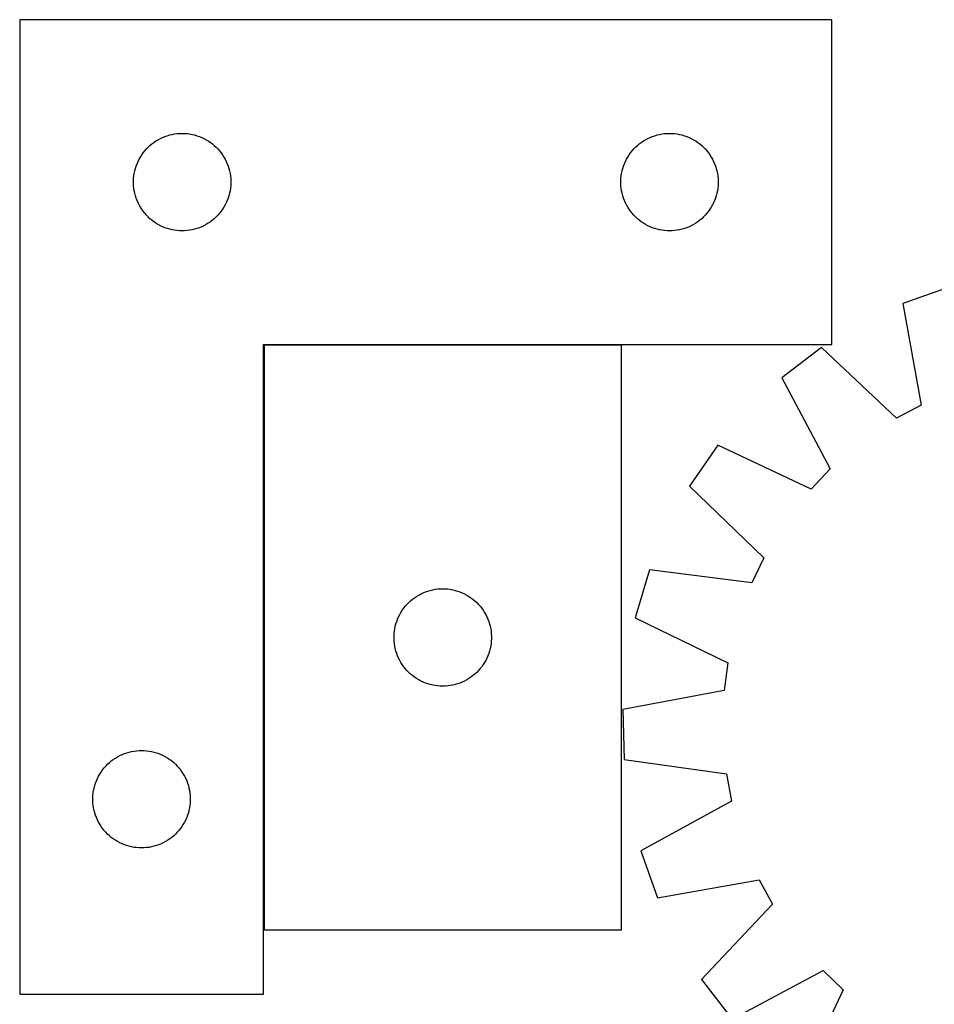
# Model space of a CAD drawing. Header units: millimetres. Extents: x 7 to 1493, y 8 to 2993.
# Tile 6 of 13: x 7 to 288, y 2689 to 2993. Entities that reach past the tile are written whole.
import ezdxf

# ---------------------------------------------------------------- set-up
doc = ezdxf.new("R2010")
doc.units = ezdxf.units.MM
doc.layers.add('COMMON', color=5, linetype='CONTINUOUS', true_color=0x0000ff)
doc.layers.add('CUT', color=7, linetype='CONTINUOUS', true_color=0x000000)

msp = doc.modelspace()

# ---------------------------------------------------------------- linework, layer by layer
at = {"layer": 'COMMON'}
for p, q in [((81.836337, 2892.319341), (81.836337, 2712.319341)), ((191.936338, 2892.419342), (81.936338, 2892.419342))]:
    msp.add_line(p, q, dxfattribs=at)
at = {"layer": 'CUT'}
for p, q in [((6.736337, 2992.519342), (6.736337, 2692.519342)), ((256.736337, 2992.519342), (6.736337, 2992.519342)), ((256.736337, 2892.519342), (256.736337, 2992.519342)), ((49.348116, 2955.573621), (50.02993, 2955.936648)), ((50.02993, 2955.936648), (50.729529, 2956.264096)), ((50.729529, 2956.264096), (51.445056, 2956.555094)), ((51.445056, 2956.555094), (52.174615, 2956.808873)), ((52.174615, 2956.808873), (52.916271, 2957.024758)), ((52.916271, 2957.024758), (53.668056, 2957.202177)), ((53.668056, 2957.202177), (54.427979, 2957.340661)), ((54.427979, 2957.340661), (55.194022, 2957.43984)), ((55.194022, 2957.43984), (55.964156, 2957.499453)), ((55.964156, 2957.499453), (56.736337, 2957.519342)), ((56.736337, 2957.519342), (57.508519, 2957.499453)), ((57.508519, 2957.499453), (58.278652, 2957.43984)), ((58.278652, 2957.43984), (59.044696, 2957.340661)), ((59.044696, 2957.340661), (59.804618, 2957.202177)), ((59.804618, 2957.202177), (60.556404, 2957.024758)), ((60.556404, 2957.024758), (61.29806, 2956.808873)), ((61.29806, 2956.808873), (62.027619, 2956.555094)), ((62.027619, 2956.555094), (62.743146, 2956.264096)), ((62.743146, 2956.264096), (63.442744, 2955.936648)), ((63.442744, 2955.936648), (64.124558, 2955.573621)), ((199.348116, 2955.573621), (200.02993, 2955.936648)), ((200.02993, 2955.936648), (200.729529, 2956.264096)), ((200.729529, 2956.264096), (201.445056, 2956.555094)), ((201.445056, 2956.555094), (202.174615, 2956.808873)), ((202.174615, 2956.808873), (202.916271, 2957.024758)), ((202.916271, 2957.024758), (203.668056, 2957.202177)), ((203.668056, 2957.202177), (204.427979, 2957.340661)), ((204.427979, 2957.340661), (205.194022, 2957.43984)), ((205.194022, 2957.43984), (205.964156, 2957.499453)), ((205.964156, 2957.499453), (206.736337, 2957.519342)), ((206.736337, 2957.519342), (207.508519, 2957.499453)), ((207.508519, 2957.499453), (208.278652, 2957.43984)), ((208.278652, 2957.43984), (209.044696, 2957.340661)), ((209.044696, 2957.340661), (209.804618, 2957.202177)), ((209.804618, 2957.202177), (210.556404, 2957.024758)), ((210.556404, 2957.024758), (211.29806, 2956.808873)), ((211.29806, 2956.808873), (212.027619, 2956.555094)), ((212.027619, 2956.555094), (212.743146, 2956.264096)), ((212.743146, 2956.264096), (213.442744, 2955.936648)), ((213.442744, 2955.936648), (214.124558, 2955.573621)), ((45.218131, 2952.12824), (45.728057, 2952.708442)), ((45.728057, 2952.708442), (46.267175, 2953.261625)), ((46.267175, 2953.261625), (46.834056, 2953.786321)), ((46.834056, 2953.786321), (47.427195, 2954.281139)), ((47.427195, 2954.281139), (48.045021, 2954.744767)), ((48.045021, 2954.744767), (48.685894, 2955.175975)), ((48.685894, 2955.175975), (49.348116, 2955.573621)), ((64.124558, 2955.573621), (64.78678, 2955.175975)), ((64.78678, 2955.175975), (65.427654, 2954.744767)), ((65.427654, 2954.744767), (66.04548, 2954.281139)), ((66.04548, 2954.281139), (66.638619, 2953.786321)), ((66.638619, 2953.786321), (67.2055, 2953.261625)), ((67.2055, 2953.261625), (67.744618, 2952.708442)), ((67.744618, 2952.708442), (68.254544, 2952.12824)), ((195.218131, 2952.12824), (195.728057, 2952.708442)), ((195.728057, 2952.708442), (196.267175, 2953.261625)), ((196.267175, 2953.261625), (196.834056, 2953.786321)), ((196.834056, 2953.786321), (197.427195, 2954.281139)), ((197.427195, 2954.281139), (198.045021, 2954.744767)), ((198.045021, 2954.744767), (198.685894, 2955.175975)), ((198.685894, 2955.175975), (199.348116, 2955.573621)), ((214.124558, 2955.573621), (214.78678, 2955.175975)), ((214.78678, 2955.175975), (215.427654, 2954.744767)), ((215.427654, 2954.744767), (216.04548, 2954.281139)), ((216.04548, 2954.281139), (216.638619, 2953.786321)), ((216.638619, 2953.786321), (217.2055, 2953.261625)), ((217.2055, 2953.261625), (217.744618, 2952.708442)), ((217.744618, 2952.708442), (218.254544, 2952.12824)), ((43.496155, 2949.568993), (43.876618, 2950.241234)), ((43.876618, 2950.241234), (44.291182, 2950.892998)), ((44.291182, 2950.892998), (44.738749, 2951.522556)), ((44.738749, 2951.522556), (45.218131, 2952.12824)), ((68.254544, 2952.12824), (68.733926, 2951.522556)), ((68.733926, 2951.522556), (69.181493, 2950.892998)), ((69.181493, 2950.892998), (69.596057, 2950.241234)), ((69.596057, 2950.241234), (69.976519, 2949.568993)), ((193.496155, 2949.568993), (193.876618, 2950.241234)), ((193.876618, 2950.241234), (194.291182, 2950.892998)), ((194.291182, 2950.892998), (194.738749, 2951.522556)), ((194.738749, 2951.522556), (195.218131, 2952.12824)), ((218.254544, 2952.12824), (218.733926, 2951.522556)), ((218.733926, 2951.522556), (219.181493, 2950.892998)), ((219.181493, 2950.892998), (219.596057, 2950.241234)), ((219.596057, 2950.241234), (219.976519, 2949.568993)), ((42.137372, 2945.964658), (42.334089, 2946.711627)), ((42.334089, 2946.711627), (42.568999, 2947.447478)), ((42.568999, 2947.447478), (42.841478, 2948.17026)), ((42.841478, 2948.17026), (43.150803, 2948.878058)), ((43.150803, 2948.878058), (43.496155, 2949.568993)), ((69.976519, 2949.568993), (70.321871, 2948.878058)), ((70.321871, 2948.878058), (70.631197, 2948.17026)), ((70.631197, 2948.17026), (70.903676, 2947.447478)), ((70.903676, 2947.447478), (71.138585, 2946.711627)), ((71.138585, 2946.711627), (71.335303, 2945.964658)), ((192.137372, 2945.964658), (192.334089, 2946.711627)), ((192.334089, 2946.711627), (192.568999, 2947.447478)), ((192.568999, 2947.447478), (192.841478, 2948.17026)), ((192.841478, 2948.17026), (193.150803, 2948.878058)), ((193.150803, 2948.878058), (193.496155, 2949.568993)), ((219.976519, 2949.568993), (220.321871, 2948.878058)), ((220.321871, 2948.878058), (220.631197, 2948.17026)), ((220.631197, 2948.17026), (220.903676, 2947.447478)), ((220.903676, 2947.447478), (221.138585, 2946.711627)), ((221.138585, 2946.711627), (221.335303, 2945.964658)), ((41.74131, 2942.905561), (41.781074, 2943.676974)), ((41.781074, 2943.676974), (41.860497, 2944.445317)), ((41.860497, 2944.445317), (41.979368, 2945.208553)), ((41.979368, 2945.208553), (42.137372, 2945.964658)), ((71.335303, 2945.964658), (71.493307, 2945.208553)), ((71.493307, 2945.208553), (71.612177, 2944.445317)), ((71.612177, 2944.445317), (71.6916, 2943.676974)), ((71.6916, 2943.676974), (71.731364, 2942.905561)), ((191.74131, 2942.905561), (191.781074, 2943.676974)), ((191.781074, 2943.676974), (191.860497, 2944.445317)), ((191.860497, 2944.445317), (191.979368, 2945.208553)), ((191.979368, 2945.208553), (192.137372, 2945.964658)), ((221.335303, 2945.964658), (221.493307, 2945.208553)), ((221.493307, 2945.208553), (221.612177, 2944.445317)), ((221.612177, 2944.445317), (221.6916, 2943.676974)), ((221.6916, 2943.676974), (221.731364, 2942.905561)), ((41.74131, 2942.133123), (41.74131, 2942.905561)), ((41.781074, 2941.36171), (41.74131, 2942.133123)), ((41.860497, 2940.593367), (41.781074, 2941.36171)), ((41.979368, 2939.830131), (41.860497, 2940.593367)), ((71.612177, 2940.593367), (71.493307, 2939.830131)), ((71.6916, 2941.36171), (71.612177, 2940.593367)), ((71.731364, 2942.133123), (71.6916, 2941.36171)), ((71.731364, 2942.905561), (71.731364, 2942.133123)), ((191.74131, 2942.133123), (191.74131, 2942.905561)), ((191.781074, 2941.36171), (191.74131, 2942.133123)), ((191.860497, 2940.593367), (191.781074, 2941.36171)), ((191.979368, 2939.830131), (191.860497, 2940.593367)), ((221.612177, 2940.593367), (221.493307, 2939.830131)), ((221.6916, 2941.36171), (221.612177, 2940.593367)), ((221.731364, 2942.133123), (221.6916, 2941.36171)), ((221.731364, 2942.905561), (221.731364, 2942.133123)), ((42.137372, 2939.074026), (41.979368, 2939.830131)), ((42.334089, 2938.327058), (42.137372, 2939.074026)), ((42.568999, 2937.591206), (42.334089, 2938.327058)), ((42.841478, 2936.868424), (42.568999, 2937.591206)), ((70.903676, 2937.591206), (70.631197, 2936.868424)), ((71.138585, 2938.327058), (70.903676, 2937.591206)), ((71.335303, 2939.074026), (71.138585, 2938.327058)), ((71.493307, 2939.830131), (71.335303, 2939.074026)), ((192.137372, 2939.074026), (191.979368, 2939.830131)), ((192.334089, 2938.327058), (192.137372, 2939.074026)), ((192.568999, 2937.591206), (192.334089, 2938.327058)), ((192.841478, 2936.868424), (192.568999, 2937.591206)), ((220.903676, 2937.591206), (220.631197, 2936.868424)), ((221.138585, 2938.327058), (220.903676, 2937.591206)), ((221.335303, 2939.074026), (221.138585, 2938.327058)), ((221.493307, 2939.830131), (221.335303, 2939.074026)), ((43.150803, 2936.160626), (42.841478, 2936.868424)), ((43.496155, 2935.469691), (43.150803, 2936.160626)), ((43.876618, 2934.79745), (43.496155, 2935.469691)), ((44.291182, 2934.145686), (43.876618, 2934.79745)), ((69.596057, 2934.79745), (69.181493, 2934.145686)), ((69.976519, 2935.469691), (69.596057, 2934.79745)), ((70.321871, 2936.160626), (69.976519, 2935.469691)), ((70.631197, 2936.868424), (70.321871, 2936.160626)), ((193.150803, 2936.160626), (192.841478, 2936.868424)), ((193.496155, 2935.469691), (193.150803, 2936.160626)), ((193.876618, 2934.79745), (193.496155, 2935.469691)), ((194.291182, 2934.145686), (193.876618, 2934.79745)), ((219.596057, 2934.79745), (219.181493, 2934.145686)), ((219.976519, 2935.469691), (219.596057, 2934.79745)), ((220.321871, 2936.160626), (219.976519, 2935.469691)), ((220.631197, 2936.868424), (220.321871, 2936.160626)), ((44.738749, 2933.516128), (44.291182, 2934.145686)), ((45.218131, 2932.910444), (44.738749, 2933.516128)), ((45.728057, 2932.330242), (45.218131, 2932.910444)), ((46.267175, 2931.777059), (45.728057, 2932.330242)), ((46.834056, 2931.252363), (46.267175, 2931.777059)), ((67.2055, 2931.777059), (66.638619, 2931.252363)), ((67.744618, 2932.330242), (67.2055, 2931.777059)), ((68.254544, 2932.910444), (67.744618, 2932.330242)), ((68.733926, 2933.516128), (68.254544, 2932.910444)), ((69.181493, 2934.145686), (68.733926, 2933.516128)), ((194.738749, 2933.516128), (194.291182, 2934.145686)), ((195.218131, 2932.910444), (194.738749, 2933.516128)), ((195.728057, 2932.330242), (195.218131, 2932.910444)), ((196.267175, 2931.777059), (195.728057, 2932.330242)), ((196.834056, 2931.252363), (196.267175, 2931.777059)), ((217.2055, 2931.777059), (216.638619, 2931.252363)), ((217.744618, 2932.330242), (217.2055, 2931.777059)), ((218.254544, 2932.910444), (217.744618, 2932.330242)), ((218.733926, 2933.516128), (218.254544, 2932.910444)), ((219.181493, 2934.145686), (218.733926, 2933.516128)), ((47.427195, 2930.757545), (46.834056, 2931.252363)), ((48.045021, 2930.293917), (47.427195, 2930.757545)), ((48.685894, 2929.862709), (48.045021, 2930.293917)), ((49.348116, 2929.465063), (48.685894, 2929.862709)), ((50.02993, 2929.102036), (49.348116, 2929.465063)), ((50.729529, 2928.774589), (50.02993, 2929.102036)), ((51.445056, 2928.48359), (50.729529, 2928.774589)), ((52.174615, 2928.229811), (51.445056, 2928.48359)), ((62.027619, 2928.48359), (61.29806, 2928.229811)), ((62.743146, 2928.774589), (62.027619, 2928.48359)), ((63.442744, 2929.102036), (62.743146, 2928.774589)), ((64.124558, 2929.465063), (63.442744, 2929.102036)), ((64.78678, 2929.862709), (64.124558, 2929.465063)), ((65.427654, 2930.293917), (64.78678, 2929.862709)), ((66.04548, 2930.757545), (65.427654, 2930.293917)), ((66.638619, 2931.252363), (66.04548, 2930.757545)), ((197.427195, 2930.757545), (196.834056, 2931.252363)), ((198.045021, 2930.293917), (197.427195, 2930.757545)), ((198.685894, 2929.862709), (198.045021, 2930.293917)), ((199.348116, 2929.465063), (198.685894, 2929.862709)), ((200.02993, 2929.102036), (199.348116, 2929.465063)), ((200.729529, 2928.774589), (200.02993, 2929.102036)), ((201.445056, 2928.48359), (200.729529, 2928.774589)), ((202.174615, 2928.229811), (201.445056, 2928.48359)), ((212.027619, 2928.48359), (211.29806, 2928.229811)), ((212.743146, 2928.774589), (212.027619, 2928.48359)), ((213.442744, 2929.102036), (212.743146, 2928.774589)), ((214.124558, 2929.465063), (213.442744, 2929.102036)), ((214.78678, 2929.862709), (214.124558, 2929.465063)), ((215.427654, 2930.293917), (214.78678, 2929.862709)), ((216.04548, 2930.757545), (215.427654, 2930.293917)), ((216.638619, 2931.252363), (216.04548, 2930.757545)), ((52.916271, 2928.013926), (52.174615, 2928.229811)), ((53.668056, 2927.836507), (52.916271, 2928.013926)), ((54.427979, 2927.698024), (53.668056, 2927.836507)), ((55.194022, 2927.598844), (54.427979, 2927.698024)), ((55.964156, 2927.539231), (55.194022, 2927.598844)), ((56.736337, 2927.519342), (55.964156, 2927.539231)), ((57.508519, 2927.539231), (56.736337, 2927.519342)), ((58.278652, 2927.598844), (57.508519, 2927.539231)), ((59.044696, 2927.698024), (58.278652, 2927.598844)), ((59.804618, 2927.836507), (59.044696, 2927.698024)), ((60.556404, 2928.013926), (59.804618, 2927.836507)), ((61.29806, 2928.229811), (60.556404, 2928.013926)), ((202.916271, 2928.013926), (202.174615, 2928.229811)), ((203.668056, 2927.836507), (202.916271, 2928.013926)), ((204.427979, 2927.698024), (203.668056, 2927.836507)), ((205.194022, 2927.598844), (204.427979, 2927.698024)), ((205.964156, 2927.539231), (205.194022, 2927.598844)), ((206.736337, 2927.519342), (205.964156, 2927.539231)), ((207.508519, 2927.539231), (206.736337, 2927.519342)), ((208.278652, 2927.598844), (207.508519, 2927.539231)), ((209.044696, 2927.698024), (208.278652, 2927.598844)), ((209.804618, 2927.836507), (209.044696, 2927.698024)), ((210.556404, 2928.013926), (209.804618, 2927.836507)), ((211.29806, 2928.229811), (210.556404, 2928.013926)), ((293.083042, 2910.261172), (278.572652, 2905.144617)), ((278.572652, 2905.144617), (284.147001, 2873.873202)), ((81.736337, 2692.519342), (81.736337, 2892.519342)), ((81.736337, 2892.519342), (256.736337, 2892.519342)), ((191.936338, 2892.319341), (81.936338, 2892.319341)), ((81.936338, 2892.319341), (81.936338, 2712.319341)), ((191.936338, 2712.319341), (191.936338, 2892.319341)), ((253.474024, 2891.56063), (241.254926, 2882.21054)), ((276.606252, 2869.791966), (253.474024, 2891.56063)), ((241.254926, 2882.21054), (256.219845, 2854.192225)), ((284.147001, 2873.873202), (276.606252, 2869.791966)), ((221.582395, 2861.535498), (212.850679, 2848.867125)), ((250.309339, 2847.98052), (221.582395, 2861.535498)), ((256.219845, 2854.192225), (250.309339, 2847.98052)), ((212.850679, 2848.867125), (235.741298, 2826.844539)), ((235.741298, 2826.844539), (232.039595, 2819.110409)), ((200.529929, 2823.124846), (196.140317, 2808.378258)), ((232.039595, 2819.110409), (200.529929, 2823.124846)), ((130.92953, 2816.064095), (131.645057, 2816.355093)), ((131.645057, 2816.355093), (132.374616, 2816.608872)), ((132.374616, 2816.608872), (133.116272, 2816.824757)), ((133.116272, 2816.824757), (133.868057, 2817.002176)), ((133.868057, 2817.002176), (134.62798, 2817.14066)), ((134.62798, 2817.14066), (135.394023, 2817.239839)), ((135.394023, 2817.239839), (136.164157, 2817.299452)), ((136.164157, 2817.299452), (136.936338, 2817.319341)), ((136.936338, 2817.319341), (137.70852, 2817.299452)), ((137.70852, 2817.299452), (138.478653, 2817.239839)), ((138.478653, 2817.239839), (139.244697, 2817.14066)), ((139.244697, 2817.14066), (140.004619, 2817.002176)), ((140.004619, 2817.002176), (140.756405, 2816.824757)), ((140.756405, 2816.824757), (141.498061, 2816.608872)), ((141.498061, 2816.608872), (142.22762, 2816.355093)), ((142.22762, 2816.355093), (142.943147, 2816.064095)), ((126.467176, 2813.061624), (127.034057, 2813.58632)), ((127.034057, 2813.58632), (127.627196, 2814.081138)), ((127.627196, 2814.081138), (128.245022, 2814.544766)), ((128.245022, 2814.544766), (128.885895, 2814.975974)), ((128.885895, 2814.975974), (129.548117, 2815.37362)), ((129.548117, 2815.37362), (130.229931, 2815.736647)), ((130.229931, 2815.736647), (130.92953, 2816.064095)), ((142.943147, 2816.064095), (143.642745, 2815.736647)), ((143.642745, 2815.736647), (144.324559, 2815.37362)), ((144.324559, 2815.37362), (144.986781, 2814.975974)), ((144.986781, 2814.975974), (145.627655, 2814.544766)), ((145.627655, 2814.544766), (146.245481, 2814.081138)), ((146.245481, 2814.081138), (146.83862, 2813.58632)), ((146.83862, 2813.58632), (147.405501, 2813.061624)), ((124.076619, 2810.041233), (124.491183, 2810.692997)), ((124.491183, 2810.692997), (124.93875, 2811.322555)), ((124.93875, 2811.322555), (125.418132, 2811.928239)), ((125.418132, 2811.928239), (125.928058, 2812.508441)), ((125.928058, 2812.508441), (126.467176, 2813.061624)), ((147.405501, 2813.061624), (147.944619, 2812.508441)), ((147.944619, 2812.508441), (148.454545, 2811.928239)), ((148.454545, 2811.928239), (148.933927, 2811.322555)), ((148.933927, 2811.322555), (149.381494, 2810.692997)), ((149.381494, 2810.692997), (149.796058, 2810.041233)), ((122.53409, 2806.511626), (122.769, 2807.247477)), ((122.769, 2807.247477), (123.041479, 2807.970259)), ((123.041479, 2807.970259), (123.350804, 2808.678057)), ((123.350804, 2808.678057), (123.696156, 2809.368992)), ((123.696156, 2809.368992), (124.076619, 2810.041233)), ((149.796058, 2810.041233), (150.17652, 2809.368992)), ((150.17652, 2809.368992), (150.521872, 2808.678057)), ((150.521872, 2808.678057), (150.831198, 2807.970259)), ((150.831198, 2807.970259), (151.103677, 2807.247477)), ((151.103677, 2807.247477), (151.338586, 2806.511626)), ((196.140317, 2808.378258), (224.715943, 2794.507124)), ((121.981075, 2803.476973), (122.060498, 2804.245316)), ((122.060498, 2804.245316), (122.179369, 2805.008552)), ((122.179369, 2805.008552), (122.337373, 2805.764657)), ((122.337373, 2805.764657), (122.53409, 2806.511626)), ((151.338586, 2806.511626), (151.535304, 2805.764657)), ((151.535304, 2805.764657), (151.693308, 2805.008552)), ((151.693308, 2805.008552), (151.812178, 2804.245316)), ((151.812178, 2804.245316), (151.891601, 2803.476973)), ((121.941311, 2802.70556), (121.981075, 2803.476973)), ((121.941311, 2801.933122), (121.941311, 2802.70556)), ((121.981075, 2801.161709), (121.941311, 2801.933122)), ((122.060498, 2800.393366), (121.981075, 2801.161709)), ((151.891601, 2801.161709), (151.812178, 2800.393366)), ((151.891601, 2803.476973), (151.931365, 2802.70556)), ((151.931365, 2801.933122), (151.891601, 2801.161709)), ((151.931365, 2802.70556), (151.931365, 2801.933122)), ((122.179369, 2799.63013), (122.060498, 2800.393366)), ((122.337373, 2798.874025), (122.179369, 2799.63013)), ((122.53409, 2798.127057), (122.337373, 2798.874025)), ((122.769, 2797.391205), (122.53409, 2798.127057)), ((151.338586, 2798.127057), (151.103677, 2797.391205)), ((151.535304, 2798.874025), (151.338586, 2798.127057)), ((151.693308, 2799.63013), (151.535304, 2798.874025)), ((151.812178, 2800.393366), (151.693308, 2799.63013)), ((123.041479, 2796.668423), (122.769, 2797.391205)), ((123.350804, 2795.960625), (123.041479, 2796.668423)), ((123.696156, 2795.26969), (123.350804, 2795.960625)), ((124.076619, 2794.597449), (123.696156, 2795.26969)), ((150.17652, 2795.26969), (149.796058, 2794.597449)), ((150.521872, 2795.960625), (150.17652, 2795.26969)), ((150.831198, 2796.668423), (150.521872, 2795.960625)), ((151.103677, 2797.391205), (150.831198, 2796.668423)), ((124.491183, 2793.945685), (124.076619, 2794.597449)), ((124.93875, 2793.316127), (124.491183, 2793.945685)), ((125.418132, 2792.710443), (124.93875, 2793.316127)), ((125.928058, 2792.130241), (125.418132, 2792.710443)), ((126.467176, 2791.577058), (125.928058, 2792.130241)), ((147.944619, 2792.130241), (147.405501, 2791.577058)), ((148.454545, 2792.710443), (147.944619, 2792.130241)), ((148.933927, 2793.316127), (148.454545, 2792.710443)), ((149.381494, 2793.945685), (148.933927, 2793.316127)), ((149.796058, 2794.597449), (149.381494, 2793.945685)), ((224.715943, 2794.507124), (223.585391, 2786.00764)), ((127.034057, 2791.052362), (126.467176, 2791.577058)), ((127.627196, 2790.557544), (127.034057, 2791.052362)), ((128.245022, 2790.093916), (127.627196, 2790.557544)), ((128.885895, 2789.662708), (128.245022, 2790.093916)), ((129.548117, 2789.265062), (128.885895, 2789.662708)), ((130.229931, 2788.902035), (129.548117, 2789.265062)), ((144.324559, 2789.265062), (143.642745, 2788.902035)), ((144.986781, 2789.662708), (144.324559, 2789.265062)), ((145.627655, 2790.093916), (144.986781, 2789.662708)), ((146.245481, 2790.557544), (145.627655, 2790.093916)), ((146.83862, 2791.052362), (146.245481, 2790.557544)), ((147.405501, 2791.577058), (146.83862, 2791.052362)), ((130.92953, 2788.574588), (130.229931, 2788.902035)), ((131.645057, 2788.283589), (130.92953, 2788.574588)), ((132.374616, 2788.02981), (131.645057, 2788.283589)), ((133.116272, 2787.813925), (132.374616, 2788.02981)), ((133.868057, 2787.636506), (133.116272, 2787.813925)), ((134.62798, 2787.498023), (133.868057, 2787.636506)), ((135.394023, 2787.398843), (134.62798, 2787.498023)), ((136.164157, 2787.33923), (135.394023, 2787.398843)), ((136.936338, 2787.319341), (136.164157, 2787.33923)), ((137.70852, 2787.33923), (136.936338, 2787.319341)), ((138.478653, 2787.398843), (137.70852, 2787.33923)), ((139.244697, 2787.498023), (138.478653, 2787.398843)), ((140.004619, 2787.636506), (139.244697, 2787.498023)), ((140.756405, 2787.813925), (140.004619, 2787.636506)), ((141.498061, 2788.02981), (140.756405, 2787.813925)), ((142.22762, 2788.283589), (141.498061, 2788.02981)), ((142.943147, 2788.574588), (142.22762, 2788.283589)), ((143.642745, 2788.902035), (142.943147, 2788.574588)), ((223.585391, 2786.00764), (192.377389, 2780.088574)), ((192.377389, 2780.088574), (192.759565, 2764.707271)), ((34.927195, 2764.281139), (35.545021, 2764.744767)), ((35.545021, 2764.744767), (36.185894, 2765.175975)), ((36.185894, 2765.175975), (36.848116, 2765.573621)), ((36.848116, 2765.573621), (37.52993, 2765.936648)), ((37.52993, 2765.936648), (38.229529, 2766.264096)), ((38.229529, 2766.264096), (38.945056, 2766.555094)), ((38.945056, 2766.555094), (39.674615, 2766.808873)), ((39.674615, 2766.808873), (40.416271, 2767.024758)), ((40.416271, 2767.024758), (41.168056, 2767.202177)), ((41.168056, 2767.202177), (41.927979, 2767.340661)), ((41.927979, 2767.340661), (42.694022, 2767.43984)), ((42.694022, 2767.43984), (43.464156, 2767.499453)), ((43.464156, 2767.499453), (44.236337, 2767.519342)), ((44.236337, 2767.519342), (45.008519, 2767.499453)), ((45.008519, 2767.499453), (45.778652, 2767.43984)), ((45.778652, 2767.43984), (46.544696, 2767.340661)), ((46.544696, 2767.340661), (47.304618, 2767.202177)), ((47.304618, 2767.202177), (48.056404, 2767.024758)), ((48.056404, 2767.024758), (48.79806, 2766.808873)), ((48.79806, 2766.808873), (49.527619, 2766.555094)), ((49.527619, 2766.555094), (50.243146, 2766.264096)), ((50.243146, 2766.264096), (50.942744, 2765.936648)), ((50.942744, 2765.936648), (51.624558, 2765.573621)), ((51.624558, 2765.573621), (52.28678, 2765.175975)), ((52.28678, 2765.175975), (52.927654, 2764.744767)), ((52.927654, 2764.744767), (53.54548, 2764.281139)), ((32.238749, 2761.522556), (32.718131, 2762.12824)), ((32.718131, 2762.12824), (33.228057, 2762.708442)), ((33.228057, 2762.708442), (33.767175, 2763.261625)), ((33.767175, 2763.261625), (34.334056, 2763.786321)), ((34.334056, 2763.786321), (34.927195, 2764.281139)), ((53.54548, 2764.281139), (54.138619, 2763.786321)), ((54.138619, 2763.786321), (54.7055, 2763.261625)), ((54.7055, 2763.261625), (55.244618, 2762.708442)), ((55.244618, 2762.708442), (55.754544, 2762.12824)), ((55.754544, 2762.12824), (56.233926, 2761.522556)), ((192.759565, 2764.707271), (224.223017, 2760.345393)), ((30.341478, 2758.17026), (30.650803, 2758.878058)), ((30.650803, 2758.878058), (30.996155, 2759.568993)), ((30.996155, 2759.568993), (31.376618, 2760.241234)), ((31.376618, 2760.241234), (31.791182, 2760.892998)), ((31.791182, 2760.892998), (32.238749, 2761.522556)), ((56.233926, 2761.522556), (56.681493, 2760.892998)), ((56.681493, 2760.892998), (57.096057, 2760.241234)), ((57.096057, 2760.241234), (57.476519, 2759.568993)), ((57.476519, 2759.568993), (57.821871, 2758.878058)), ((57.821871, 2758.878058), (58.131197, 2758.17026)), ((224.223017, 2760.345393), (225.774283, 2751.912544)), ((29.479368, 2755.208553), (29.637372, 2755.964658)), ((29.637372, 2755.964658), (29.834089, 2756.711627)), ((29.834089, 2756.711627), (30.068999, 2757.447478)), ((30.068999, 2757.447478), (30.341478, 2758.17026)), ((58.131197, 2758.17026), (58.403676, 2757.447478)), ((58.403676, 2757.447478), (58.638585, 2756.711627)), ((58.638585, 2756.711627), (58.835303, 2755.964658)), ((58.835303, 2755.964658), (58.993307, 2755.208553)), ((29.24131, 2752.905561), (29.281074, 2753.676974)), ((29.24131, 2752.133123), (29.24131, 2752.905561)), ((29.281074, 2753.676974), (29.360497, 2754.445317)), ((29.360497, 2754.445317), (29.479368, 2755.208553)), ((58.993307, 2755.208553), (59.112177, 2754.445317)), ((59.112177, 2754.445317), (59.1916, 2753.676974)), ((59.1916, 2753.676974), (59.231364, 2752.905561)), ((59.231364, 2752.905561), (59.231364, 2752.133123)), ((29.281074, 2751.36171), (29.24131, 2752.133123)), ((29.360497, 2750.593367), (29.281074, 2751.36171)), ((29.479368, 2749.830131), (29.360497, 2750.593367)), ((29.637372, 2749.074026), (29.479368, 2749.830131)), ((58.993307, 2749.830131), (58.835303, 2749.074026)), ((59.112177, 2750.593367), (58.993307, 2749.830131)), ((59.1916, 2751.36171), (59.112177, 2750.593367)), ((59.231364, 2752.133123), (59.1916, 2751.36171)), ((225.774283, 2751.912544), (197.922801, 2736.639375)), ((29.834089, 2748.327058), (29.637372, 2749.074026)), ((30.068999, 2747.591206), (29.834089, 2748.327058)), ((30.341478, 2746.868424), (30.068999, 2747.591206)), ((30.650803, 2746.160626), (30.341478, 2746.868424)), ((58.131197, 2746.868424), (57.821871, 2746.160626)), ((58.403676, 2747.591206), (58.131197, 2746.868424)), ((58.638585, 2748.327058), (58.403676, 2747.591206)), ((58.835303, 2749.074026), (58.638585, 2748.327058)), ((30.996155, 2745.469691), (30.650803, 2746.160626)), ((31.376618, 2744.79745), (30.996155, 2745.469691)), ((31.791182, 2744.145686), (31.376618, 2744.79745)), ((32.238749, 2743.516128), (31.791182, 2744.145686)), ((32.718131, 2742.910444), (32.238749, 2743.516128)), ((56.233926, 2743.516128), (55.754544, 2742.910444)), ((56.681493, 2744.145686), (56.233926, 2743.516128)), ((57.096057, 2744.79745), (56.681493, 2744.145686)), ((57.476519, 2745.469691), (57.096057, 2744.79745)), ((57.821871, 2746.160626), (57.476519, 2745.469691)), ((33.228057, 2742.330242), (32.718131, 2742.910444)), ((33.767175, 2741.777059), (33.228057, 2742.330242)), ((34.334056, 2741.252363), (33.767175, 2741.777059)), ((34.927195, 2740.757545), (34.334056, 2741.252363)), ((35.545021, 2740.293917), (34.927195, 2740.757545)), ((53.54548, 2740.757545), (52.927654, 2740.293917)), ((54.138619, 2741.252363), (53.54548, 2740.757545)), ((54.7055, 2741.777059), (54.138619, 2741.252363)), ((55.244618, 2742.330242), (54.7055, 2741.777059)), ((55.754544, 2742.910444), (55.244618, 2742.330242)), ((36.185894, 2739.862709), (35.545021, 2740.293917)), ((36.848116, 2739.465063), (36.185894, 2739.862709)), ((37.52993, 2739.102036), (36.848116, 2739.465063)), ((38.229529, 2738.774589), (37.52993, 2739.102036)), ((38.945056, 2738.48359), (38.229529, 2738.774589)), ((39.674615, 2738.229811), (38.945056, 2738.48359)), ((40.416271, 2738.013926), (39.674615, 2738.229811)), ((41.168056, 2737.836507), (40.416271, 2738.013926)), ((41.927979, 2737.698024), (41.168056, 2737.836507)), ((42.694022, 2737.598844), (41.927979, 2737.698024)), ((43.464156, 2737.539231), (42.694022, 2737.598844)), ((44.236337, 2737.519342), (43.464156, 2737.539231)), ((45.008519, 2737.539231), (44.236337, 2737.519342)), ((45.778652, 2737.598844), (45.008519, 2737.539231)), ((46.544696, 2737.698024), (45.778652, 2737.598844)), ((47.304618, 2737.836507), (46.544696, 2737.698024)), ((48.056404, 2738.013926), (47.304618, 2737.836507)), ((48.79806, 2738.229811), (48.056404, 2738.013926)), ((49.527619, 2738.48359), (48.79806, 2738.229811)), ((50.243146, 2738.774589), (49.527619, 2738.48359)), ((50.942744, 2739.102036), (50.243146, 2738.774589)), ((51.624558, 2739.465063), (50.942744, 2739.102036)), ((52.28678, 2739.862709), (51.624558, 2739.465063)), ((52.927654, 2740.293917), (52.28678, 2739.862709)), ((197.922801, 2736.639375), (203.039357, 2722.128985)), ((203.039357, 2722.128985), (234.310772, 2727.703334)), ((234.310772, 2727.703334), (238.392008, 2720.162585)), ((238.392008, 2720.162585), (216.623343, 2697.030357)), ((81.936338, 2712.319341), (191.936338, 2712.319341)), ((225.973434, 2684.811259), (253.991749, 2699.776178)), ((253.991749, 2699.776178), (260.203454, 2693.865672)), ((216.623343, 2697.030357), (225.973434, 2684.811259)), ((6.736337, 2692.519342), (81.736337, 2692.519342)), ((260.203454, 2693.865672), (246.648475, 2665.138728))]:
    msp.add_line(p, q, dxfattribs=at)

doc.saveas('drawing.dxf')
